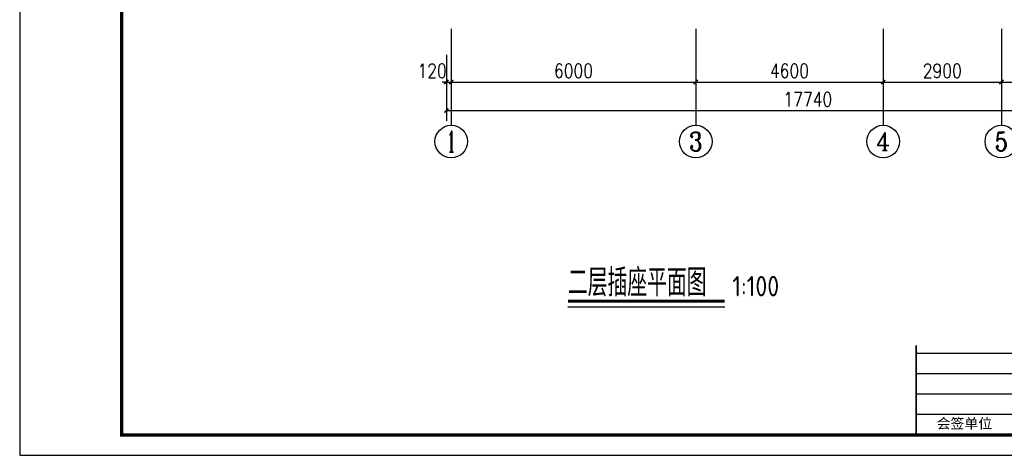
# Model space of a CAD drawing. Extents: x 41933 to 169416, y 41775 to 279375.
# Tile 1 of 39: x 41933 to 66096, y 101175 to 111872. Entities that reach past the tile are written whole.
import ezdxf
from ezdxf.enums import TextEntityAlignment as Align

# ---------------------------------------------------------------- set-up
doc = ezdxf.new("R2010")
doc.units = 0
doc.header["$LTSCALE"] = 1000
doc.header["$MEASUREMENT"] = 0
for name, color, linetype in [('AXIS', 3, 'Continuous'), ('AXIS_TEXT', 7, 'Continuous'), ('DIM_SYMB', 3, 'Continuous'), ('PUB_TEXT', 7, 'Continuous'), ('图框', 4, 'Continuous')]:
    doc.layers.add(name, color=color, linetype=linetype)
doc.styles.add('_TCH_AXIS', font='COMPLEX', dxfattribs={"bigfont": 'GBCBIG'})
doc.styles.add('_TCH_WINDOW', font='SIMPLEX', dxfattribs={"bigfont": 'GBCBIG'})
doc.styles.add('COMPLEX', font='COMPLEX')
doc.styles.add('DIM_FONT', font='simplex.shx', dxfattribs={"width": 0.8})
doc.styles.add('ST', font='SimSun.ttf', dxfattribs={"height": 7})
doc.styles.get("Standard").update_dxf_attribs({"font": 'gbenor.shx', "bigfont": 'gbcbig.shx'})
doc.dimstyles.new('_TCH_ARCH&&100', dxfattribs={"dimtxt": 350, "dimasz": 100, "dimexe": 250, "dimexo": 300, "dimgap": 100, "dimtad": 1, "dimdec": 0, "dimzin": 0, "dimdsep": 46, "dimtxsty": 'DIM_FONT', "dimblk": 'ARCHTICK', "dimcen": 0.09, "dimclrt": 7, "dimazin": 2, "dimtfac": 1, "dimtdec": 0, "dimtix": 1, "dimtmove": 2, "dimatfit": 3, "dimfxl": 0, "dimtolj": 1, "dimtzin": 0, "dimarcsym": 0})

# ---------------------------------------------------------------- blocks, each defined once
blk = doc.blocks.new('_ArchTick')
at = {"color": 0, "linetype": 'ByBlock', "const_width": 0.4}
blk.add_lwpolyline([(-0.5, -0.5), (0.5, 0.5)], dxfattribs=at)
blk = doc.blocks.new('*D2173')
at = {"layer": 'AXIS', "color": 0, "lineweight": -2, "transparency": 16777216}
for p, q in [((52404, 110906), (52404, 110092)), ((52524, 110906), (52524, 110092)), ((52404, 110342), (52304, 110342)), ((52404, 110342), (52524, 110342)), ((52524, 110342), (52624, 110342))]:
    blk.add_line(p, q, dxfattribs=at)
at = {"layer": 'Defpoints', "color": 0, "transparency": 16777216}
for p in [(52404, 111206), (52524, 111206), (52524, 110342)]:
    blk.add_point(p, dxfattribs=at)
at = {"layer": 'AXIS', "color": 0, "lineweight": -2, "transparency": 16777216, "xscale": 100, "yscale": 100, "zscale": 100}
blk.add_blockref('_ArchTick', (52404, 110342), dxfattribs=at)
at = {"layer": 'AXIS', "color": 0, "lineweight": -2, "transparency": 16777216, "xscale": 100, "yscale": 100, "zscale": 100, "rotation": 180}
blk.add_blockref('_ArchTick', (52524, 110342), dxfattribs=at)
at = {"layer": 'AXIS', "color": 7, "transparency": 16777216, "insert": (52054, 110617), "char_height": 350, "attachment_point": 5, "style": 'DIM_FONT'}
blk.add_mtext('\\A1;120', dxfattribs=at)
blk = doc.blocks.new('*D2174')
at = {"layer": 'AXIS', "color": 0, "lineweight": -2, "transparency": 16777216}
for p, q in [((52524, 110906), (52524, 110092)), ((58524, 110906), (58524, 110092)), ((52524, 110342), (58524, 110342))]:
    blk.add_line(p, q, dxfattribs=at)
at = {"layer": 'Defpoints', "color": 0, "transparency": 16777216}
for p in [(52524, 111206), (58524, 111206), (58524, 110342)]:
    blk.add_point(p, dxfattribs=at)
at = {"layer": 'AXIS', "color": 0, "lineweight": -2, "transparency": 16777216, "xscale": 100, "yscale": 100, "zscale": 100, "rotation": 180}
blk.add_blockref('_ArchTick', (52524, 110342), dxfattribs=at)
at = {"layer": 'AXIS', "color": 0, "lineweight": -2, "transparency": 16777216, "xscale": 100, "yscale": 100, "zscale": 100}
blk.add_blockref('_ArchTick', (58524, 110342), dxfattribs=at)
at = {"layer": 'AXIS', "color": 7, "transparency": 16777216, "insert": (55524, 110617), "char_height": 350, "attachment_point": 5, "style": 'DIM_FONT'}
blk.add_mtext('\\A1;6000', dxfattribs=at)
blk = doc.blocks.new('*D2175')
at = {"layer": 'AXIS', "color": 0, "lineweight": -2, "transparency": 16777216}
for p, q in [((58524, 110906), (58524, 110092)), ((63124, 110906), (63124, 110092)), ((58524, 110342), (63124, 110342))]:
    blk.add_line(p, q, dxfattribs=at)
at = {"layer": 'Defpoints', "color": 0, "transparency": 16777216}
for p in [(58524, 111206), (63124, 111206), (63124, 110342)]:
    blk.add_point(p, dxfattribs=at)
at = {"layer": 'AXIS', "color": 0, "lineweight": -2, "transparency": 16777216, "xscale": 100, "yscale": 100, "zscale": 100, "rotation": 180}
blk.add_blockref('_ArchTick', (58524, 110342), dxfattribs=at)
at = {"layer": 'AXIS', "color": 0, "lineweight": -2, "transparency": 16777216, "xscale": 100, "yscale": 100, "zscale": 100}
blk.add_blockref('_ArchTick', (63124, 110342), dxfattribs=at)
at = {"layer": 'AXIS', "color": 7, "transparency": 16777216, "insert": (60824, 110617), "char_height": 350, "attachment_point": 5, "style": 'DIM_FONT'}
blk.add_mtext('\\A1;4600', dxfattribs=at)
blk = doc.blocks.new('*D2176')
at = {"layer": 'AXIS', "color": 0, "lineweight": -2, "transparency": 16777216}
for p, q in [((63124, 110906), (63124, 110092)), ((66024, 110906), (66024, 110092)), ((63124, 110342), (66024, 110342))]:
    blk.add_line(p, q, dxfattribs=at)
at = {"layer": 'Defpoints', "color": 0, "transparency": 16777216}
for p in [(63124, 111206), (66024, 111206), (66024, 110342)]:
    blk.add_point(p, dxfattribs=at)
at = {"layer": 'AXIS', "color": 0, "lineweight": -2, "transparency": 16777216, "xscale": 100, "yscale": 100, "zscale": 100, "rotation": 180}
blk.add_blockref('_ArchTick', (63124, 110342), dxfattribs=at)
at = {"layer": 'AXIS', "color": 0, "lineweight": -2, "transparency": 16777216, "xscale": 100, "yscale": 100, "zscale": 100}
blk.add_blockref('_ArchTick', (66024, 110342), dxfattribs=at)
at = {"layer": 'AXIS', "color": 7, "transparency": 16777216, "insert": (64574, 110617), "char_height": 350, "attachment_point": 5, "style": 'DIM_FONT'}
blk.add_mtext('\\A1;2900', dxfattribs=at)
blk = doc.blocks.new('*D2177')
at = {"layer": 'AXIS', "color": 0, "lineweight": -2, "transparency": 16777216}
for p, q in [((66024, 110906), (66024, 110092)), ((70024, 110906), (70024, 110092)), ((66024, 110342), (70024, 110342))]:
    blk.add_line(p, q, dxfattribs=at)
at = {"layer": 'Defpoints', "color": 0, "transparency": 16777216}
for p in [(66024, 111206), (70024, 111206), (70024, 110342)]:
    blk.add_point(p, dxfattribs=at)
at = {"layer": 'AXIS', "color": 0, "lineweight": -2, "transparency": 16777216, "xscale": 100, "yscale": 100, "zscale": 100, "rotation": 180}
blk.add_blockref('_ArchTick', (66024, 110342), dxfattribs=at)
at = {"layer": 'AXIS', "color": 0, "lineweight": -2, "transparency": 16777216, "xscale": 100, "yscale": 100, "zscale": 100}
blk.add_blockref('_ArchTick', (70024, 110342), dxfattribs=at)
at = {"layer": 'AXIS', "color": 7, "transparency": 16777216, "insert": (68024, 110617), "char_height": 350, "attachment_point": 5, "style": 'DIM_FONT'}
blk.add_mtext('\\A1;4000', dxfattribs=at)
blk = doc.blocks.new('*D2179')
at = {"layer": 'AXIS', "color": 0, "lineweight": -2, "transparency": 16777216}
for p, q in [((52404, 111006), (52404, 109391)), ((70144, 111006), (70144, 109391)), ((52404, 109641), (70144, 109641))]:
    blk.add_line(p, q, dxfattribs=at)
at = {"layer": 'Defpoints', "color": 0, "transparency": 16777216}
for p in [(52404, 111306), (70144, 111306), (70144, 109641)]:
    blk.add_point(p, dxfattribs=at)
at = {"layer": 'AXIS', "color": 0, "lineweight": -2, "transparency": 16777216, "xscale": 100, "yscale": 100, "zscale": 100, "rotation": 180}
blk.add_blockref('_ArchTick', (52404, 109641), dxfattribs=at)
at = {"layer": 'AXIS', "color": 0, "lineweight": -2, "transparency": 16777216, "xscale": 100, "yscale": 100, "zscale": 100}
blk.add_blockref('_ArchTick', (70144, 109641), dxfattribs=at)
at = {"layer": 'AXIS', "color": 7, "transparency": 16777216, "insert": (61274, 109916), "char_height": 350, "attachment_point": 5, "style": 'DIM_FONT'}
blk.add_mtext('\\A1;17740', dxfattribs=at)
blk = doc.blocks.new('_AXISO')
blk.add_circle((0, 0), 0.5)
at = {"layer": 'AXIS_TEXT', "style": 'COMPLEX', "width": 1.041667}
blk.add_attdef('A', text='', height=0.56, dxfattribs=at).set_placement((-0.25, -0.28), (0.25, -0.28), align=Align.FIT)

msp = doc.modelspace()

# ---------------------------------------------------------------- linework, layer by layer
at = {"layer": 'AXIS'}
for p, q in [((52523.8, 111644), (52523.8, 109279.7)), ((58523.8, 111644), (58523.8, 109279.7)), ((63123.8, 111644), (63123.8, 109279.7)), ((66023.8, 111644), (66023.8, 109279.7))]:
    msp.add_line(p, q, dxfattribs=at)
at = {"layer": 'DIM_SYMB', "const_width": 70}
msp.add_lwpolyline([(55386.3, 104959.6), (59237.5, 104959.6)], dxfattribs=at)
at = {"layer": 'DIM_SYMB'}
msp.add_lwpolyline([(55386.3, 104819.6), (59237.5, 104819.6)], dxfattribs=at)
at = {"layer": '图框'}
for p, q in [((71433, 103675), (63933, 103675)), ((71433, 103175), (63933, 103175)), ((71433, 102675), (63933, 102675)), ((71433, 102175), (63933, 102175))]:
    msp.add_line(p, q, dxfattribs=at)
at = {"layer": '图框', "color": 4}
msp.add_lwpolyline([(83933, 130875), (41933, 130875), (41933, 101175), (83933, 101175)], close=True, dxfattribs=at)
at = {"layer": '图框', "color": 4, "const_width": 80}
msp.add_lwpolyline([(44433, 101675), (83433, 101675), (83433, 130375), (44433, 130375)], close=True, dxfattribs=at)
at = {"layer": '图框', "const_width": 45}
msp.add_lwpolyline([(63933, 101675), (63933, 103875)], dxfattribs=at)

# ---------------------------------------------------------------- block references
at = {"layer": 'AXIS'}
ref = msp.add_blockref('_AXISO', (52523.8, 108879.7), dxfattribs=dict(at, xscale=800, yscale=800, zscale=800))
ref.add_attrib('A', '1', dxfattribs={"layer": 'AXIS_TEXT', "height": 514.7, "style": '_TCH_AXIS'}).set_placement((52413.5, 108622.3), (52634.1, 108622.3), align=Align.FIT)
ref = msp.add_blockref('_AXISO', (58523.8, 108879.7), dxfattribs=dict(at, xscale=800, yscale=800, zscale=800))
ref.add_attrib('A', '3', dxfattribs={"layer": 'AXIS_TEXT', "height": 465.9, "style": '_TCH_AXIS'}).set_placement((58368.5, 108646.7), (58679.1, 108646.7), align=Align.FIT)
ref = msp.add_blockref('_AXISO', (63123.8, 108879.7), dxfattribs=dict(at, xscale=800, yscale=800, zscale=800))
ref.add_attrib('A', '4', dxfattribs={"layer": 'AXIS_TEXT', "height": 445.4, "style": '_TCH_AXIS'}).set_placement((62954.1, 108657), (63293.5, 108657), align=Align.FIT)
ref = msp.add_blockref('_AXISO', (66023.8, 108879.7), dxfattribs=dict(at, xscale=800, yscale=800, zscale=800))
ref.add_attrib('A', '5', dxfattribs={"layer": 'AXIS_TEXT', "height": 465.9, "style": '_TCH_AXIS'}).set_placement((65868.5, 108646.7), (66179.1, 108646.7), align=Align.FIT)

# ---------------------------------------------------------------- texts
at = {"layer": 'PUB_TEXT', "style": '_TCH_WINDOW'}
msp.add_text('二层插座平面图', height=675.18, dxfattribs=at).set_placement((55386.3, 105078.4))
at = {"layer": 'PUB_TEXT'}
msp.add_text('1:100', height=500, dxfattribs=at).set_placement((59422.4, 105078.4))
at = {"layer": '图框', "style": 'ST'}
msp.add_text('会签单位', height=250, dxfattribs=at).set_placement((64435.4, 101832.3))

# ---------------------------------------------------------------- dimensions: what is measured, and where the dimension line sits
at = {"layer": 'AXIS'}
dim = msp.add_linear_dim(base=(52523.8, 110341.8), p1=(52403.8, 111206.1), p2=(52523.8, 111206.1), angle=0, dimstyle='_TCH_ARCH&&100', dxfattribs=at)
dim.commit()
dim.dimension.update_dxf_attribs({"geometry": '*D2173', "text_midpoint": (52053.8, 110616.8), "dimtype": 129})
for p1, p2, distance, picture, middle in [((52403.8, 111305.7), (70143.8, 111305.7), -1664.3, '*D2179', (61273.8, 109916.4)), ((52523.8, 111206.1), (58523.8, 111206.1), -864.3, '*D2174', (55523.8, 110616.8)), ((58523.8, 111206.1), (63123.8, 111206.1), -864.3, '*D2175', (60823.8, 110616.8)), ((63123.8, 111206.1), (66023.8, 111206.1), -864.3, '*D2176', (64573.8, 110616.8)), ((66023.8, 111206.1), (70023.8, 111206.1), -864.3, '*D2177', (68023.8, 110616.8))]:
    dim = msp.add_aligned_dim(p1=p1, p2=p2, distance=distance, dimstyle='_TCH_ARCH&&100', dxfattribs=at)
    dim.commit()
    dim.dimension.update_dxf_attribs({"geometry": picture, "text_midpoint": middle})

doc.saveas('drawing.dxf')
